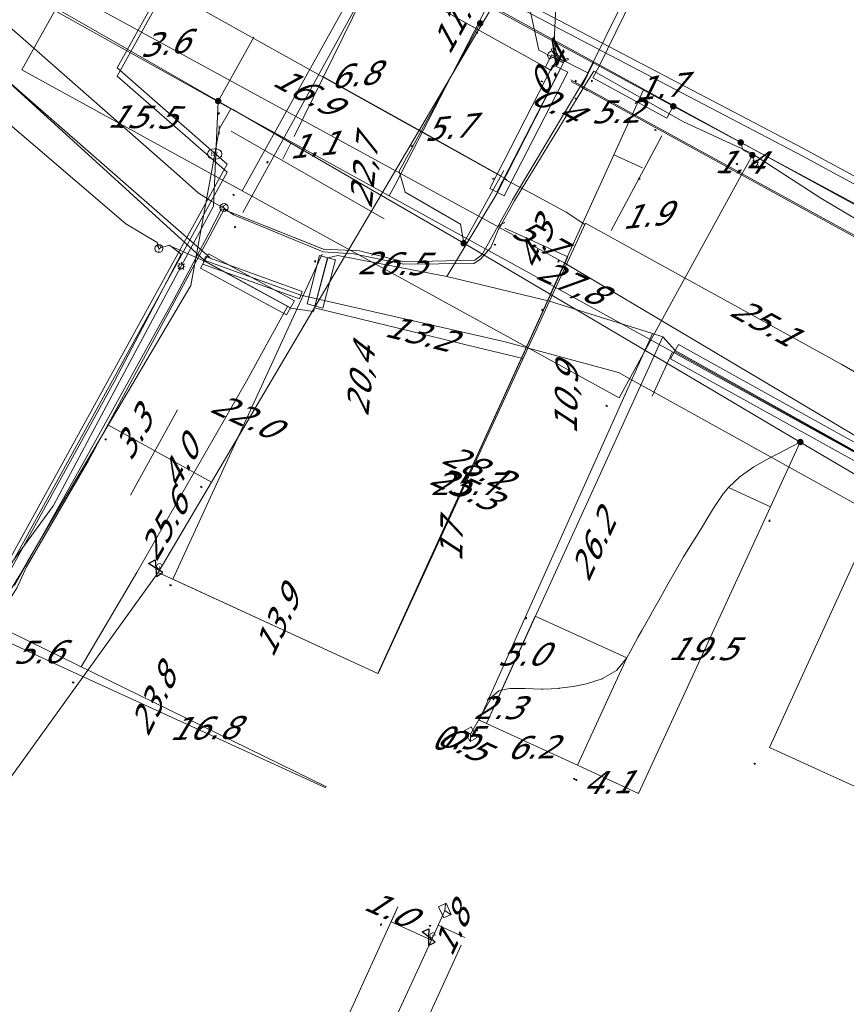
# Model space of a CAD drawing. Header units: metres. Extents: x 124576 to 133557, y 395865 to 402386.
# Tile 215 of 256: x 127314 to 127365, y 402225 to 402286. Entities that reach past the tile are written whole.
import ezdxf
from ezdxf.enums import TextEntityAlignment as Align

# ---------------------------------------------------------------- set-up
doc = ezdxf.new("R2010")
doc.units = ezdxf.units.M
doc.header["$MEASUREMENT"] = 0
for name, color, linetype, lineweight, true_color in [('LG_Datatransport', 3, 'Continuous', 13, 0x00ff00), ('LG_Datatransport_Gebroeders_Van_der_Donk_BV_(FTTX)', 3, 'Continuous', 13, 0x00ff00), ('LG_Datatransport_KPN_BV', 3, 'Continuous', 13, 0x00ff00), ('LG_Datatransport_Ziggo_BV', 3, 'Continuous', 13, 0x00ff00), ('LG_Gas_Hoge_Druk_Enexis_Netbeheer_BV', 7, 'Continuous', 13, 0xff9b00), ('LG_Gas_Hoge_Druk_P_Enexis_Netbeheer_BV', 7, 'Continuous', 13, 0xff9b00), ('LG_Gas_Lage_Druk_Enexis_Netbeheer_BV', 7, 'Continuous', 13, 0xffdc7d), ('LG_Gas_Lage_Druk_P_Enexis_Netbeheer_BV', 7, 'Continuous', 13, 0xffdc7d), ('LG_Laag_Spanning_Enexis_Netbeheer_BV', 7, 'Continuous', 13, 0x960000), ('LG_Laag_Spanning_Gemeente_Dongen', 7, 'Continuous', 13, 0x960000), ('LG_Riool_Onder_Druk_Gemeente_Dongen', 7, 'Continuous', 13, 0x800080), ('LG_unet-4_Brabant_Water', 5, 'Continuous', 13, 0x0000ff), ('MV_Datatransport_lijn', 3, 'Continuous', 0, 0x00ff00)]:
    doc.layers.add(name, color=color, linetype=linetype, lineweight=lineweight, true_color=true_color)
for name, color, linetype, lineweight in [('LG_Datatransport_P_Ziggo_BV', 7, 'Continuous', 0), ('LG_Laag_Spanning_P_Enexis_Netbeheer_BV', 7, 'Continuous', 0), ('LG_unet-4_P_Brabant_Water', 7, 'Continuous', 0), ('MV_Datatransport', 7, 'Continuous', 0), ('MV_Gas_Hoge_Druk', 7, 'Continuous', 0), ('MV_Gas_Hoge_Druk_lijn', 7, 'Continuous', 0), ('MV_Gas_Hoge_Druk_pijl', 7, 'Continuous', 0), ('MV_Gas_Lage_Druk', 7, 'Continuous', 0), ('MV_Gas_Lage_Druk_lijn', 7, 'Continuous', 0), ('MV_Gas_Lage_Druk_pijl', 7, 'Continuous', 0), ('MV_Laag_Spanning', 7, 'Continuous', 0), ('MV_Laag_Spanning_lijn', 7, 'Continuous', 0), ('MV_Laag_Spanning_pijl', 7, 'Continuous', 0), ('MV_unet-4', 7, 'Continuous', 0)]:
    doc.layers.add(name, color=color, linetype=linetype, lineweight=lineweight)
doc.styles.add('Klic_Annotatie', font='verdanai.ttf', dxfattribs={"oblique": 20, "height": 1.4})
doc.styles.add('Style-Arial', font='arial.ttf')
doc.styles.add('Style-Arial Narrow', font='ARIALN.TTF')

# ---------------------------------------------------------------- blocks, each defined once
blk = doc.blocks.new('Onbekend_5')
at = {"layer": 'LG_Datatransport_P_Ziggo_BV'}
blk.add_hatch(color=256, dxfattribs=at).paths.add_polyline_path([(-0.25, -1.07, -0.262633), (0.23, 0.15), (0.59, 0.47, 0.379827), (0.7, 1.26), (0.69, 1.26, 0.228508), (-0.03, 1.53), (-0.03, 1.52, 0.459053), (-0.82, 0.79), (-1.29, 0.85, -0.414214), (-0.08, 2, -0.243799), (1.09, 1.52, -0.379827), (0.9, 0.11), (0.54, -0.2, 0.262633), (0.23, -1.08), (-0.17, -1.07)])
blk.add_circle((0, 0), 2.5, dxfattribs=at)
at = {"layer": 'LG_Datatransport_P_Ziggo_BV', "extrusion": (0, 0, -1)}
blk.add_solid([(0.34, -2.06), (-0.21, -2.06), (0.34, -1.51), (-0.21, -1.51)], dxfattribs=at)
blk = doc.blocks.new('Mof')
at = {"layer": 'LG_Laag_Spanning_P_Enexis_Netbeheer_BV'}
h = blk.add_hatch(color=256, dxfattribs=at)
edge = h.paths.add_edge_path()
edge.add_arc((0, 0), 2, 0, 360)
blk = doc.blocks.new('DeliveryPoint')
at = {"layer": 'LG_Laag_Spanning_P_Enexis_Netbeheer_BV', "flags": 128}
blk.add_lwpolyline([(-3.75, -2.5), (3.75, -2.5), (3.75, 2.5), (-3.75, 2.5), (-3.75, -2.5)], close=True, dxfattribs=at)
blk.add_lwpolyline([(-3.75, 2.5), (-3.75, 2.16), (0, 0), (3.75, 2.16)], dxfattribs=at)
blk = doc.blocks.new('Streetlight')
at = {"layer": 'LG_Laag_Spanning_P_Enexis_Netbeheer_BV'}
for p, q in [((-1.77, 1.77), (-1.06, 1.06)), ((0, 2.5), (0, 1.5)), ((1.77, 1.77), (1.06, 1.06)), ((-1.06, -1.06), (-1.77, -1.77)), ((0, -1.5), (0, -2.5)), ((1.06, -1.06), (1.77, -1.77))]:
    blk.add_line(p, q, dxfattribs=at)
at = {"layer": 'LG_Laag_Spanning_P_Enexis_Netbeheer_BV', "flags": 128}
for points in [[(-2.5, 0), (-1.5, 0)], [(1.5, 0), (2.5, 0)]]:
    blk.add_lwpolyline(points, dxfattribs=at)
at = {"layer": 'LG_Laag_Spanning_P_Enexis_Netbeheer_BV'}
blk.add_circle((0, 0), 1.5, dxfattribs=at)
blk = doc.blocks.new('Eindkap')
at = {"layer": 'LG_Gas_Lage_Druk_P_Enexis_Netbeheer_BV', "flags": 128}
blk.add_lwpolyline([(-0.75, -2.5), (1.75, -2.5), (1.75, 2.5), (-0.75, 2.5), (-2.02, 1.24), (-2.02, -1.24), (-0.75, -2.5)], close=True, dxfattribs=at)
blk = doc.blocks.new('DeliveryPoint_1')
at = {"layer": 'LG_Gas_Lage_Druk_P_Enexis_Netbeheer_BV', "flags": 128}
blk.add_lwpolyline([(-3.75, -2.5), (3.75, -2.5), (3.75, 2.5), (-3.75, 2.5), (-3.75, -2.5)], close=True, dxfattribs=at)
blk.add_lwpolyline([(-3.75, 2.5), (-3.75, 2.16), (0, 0), (3.75, 2.16)], dxfattribs=at)
blk = doc.blocks.new('Aftakzadel')
at = {"layer": 'LG_Gas_Lage_Druk_P_Enexis_Netbeheer_BV', "flags": 128}
blk.add_lwpolyline([(3, 3.12, 0.414214), (1, 1.12), (1, -6.38), (-1, -6.38), (-1, 1.12, 0.414214), (-3, 3.12), (-5.5, 3.12), (-5.5, 4.12), (-3, 4.12, -0.414214), (0, 1.12, -0.414214), (3, 4.12), (5.5, 4.12), (5.5, 3.12), (3, 3.12)], format="xyb", close=True, dxfattribs=at)
blk = doc.blocks.new('Verloopstuk')
at = {"layer": 'LG_Gas_Lage_Druk_P_Enexis_Netbeheer_BV', "lineweight": 30, "flags": 128}
for points in [[(-3.02, -0.01), (-7.65, -2.3), (-7.57, 2.29), (-3.02, -0.01)], [(-3.02, -0.01), (1.62, -2.3), (1.54, 2.29), (-3.02, -0.01)]]:
    blk.add_lwpolyline(points, close=True, dxfattribs=at)
at = {"layer": 'LG_Gas_Lage_Druk_P_Enexis_Netbeheer_BV', "color": 7, "linetype": 'Continuous', "style": 'Style-Arial Narrow'}
blk.add_text('G', height=3.5, dxfattribs=at).set_placement((-3.05, 2.63), align=Align.MIDDLE_CENTER)
blk = doc.blocks.new('Verloopstuk_1')
at = {"layer": 'LG_Gas_Hoge_Druk_P_Enexis_Netbeheer_BV', "lineweight": 30, "flags": 128}
for points in [[(-3.02, -0.01), (-7.65, -2.3), (-7.57, 2.29), (-3.02, -0.01)], [(-3.02, -0.01), (1.62, -2.3), (1.54, 2.29), (-3.02, -0.01)]]:
    blk.add_lwpolyline(points, close=True, dxfattribs=at)
at = {"layer": 'LG_Gas_Hoge_Druk_P_Enexis_Netbeheer_BV', "color": 7, "linetype": 'Continuous', "style": 'Style-Arial Narrow'}
blk.add_text('G', height=3.5, dxfattribs=at).set_placement((-3.05, 2.63), align=Align.MIDDLE_CENTER)
blk = doc.blocks.new('Tstuk_1')
at = {"layer": 'LG_Gas_Hoge_Druk_P_Enexis_Netbeheer_BV'}
for p, q in [((-2.28, 1.77), (2.28, 1.77)), ((0, -1.77), (0, 1.77))]:
    blk.add_line(p, q, dxfattribs=at)
blk.add_circle((0, 0.73), 2.5, dxfattribs=at)
blk = doc.blocks.new('Afsluiter_1')
at = {"layer": 'LG_Gas_Hoge_Druk_P_Enexis_Netbeheer_BV'}
blk.add_line((0, -2.5), (0, 2.5), dxfattribs=at)
at = {"layer": 'LG_Gas_Hoge_Druk_P_Enexis_Netbeheer_BV', "extrusion": (0, 0, -1)}
blk.add_solid([(0.25, 2.5), (-0.25, 2.5), (0.25, -2.5), (-0.25, -2.5)], dxfattribs=at)
blk = doc.blocks.new('m_pijl')
at = {"layer": 'MV_Laag_Spanning_pijl'}
blk.add_hatch(color=7, dxfattribs=at).paths.add_polyline_path([(-1, -0.33), (-1, 0), (-1, 0.33), (0, 0)])
at = {"layer": 'MV_Laag_Spanning_pijl', "flags": 128}
blk.add_lwpolyline([(-1, 0), (-1, 0.33), (0, 0), (-1, -0.33), (-1, 0)], close=True, dxfattribs=at)
blk = doc.blocks.new('m_pijl_2')
at = {"layer": 'MV_Gas_Lage_Druk_pijl'}
blk.add_hatch(color=7, dxfattribs=at).paths.add_polyline_path([(-1, -0.33), (-1, 0), (-1, 0.33), (0, 0)])
at = {"layer": 'MV_Gas_Lage_Druk_pijl', "flags": 128}
blk.add_lwpolyline([(-1, 0), (-1, 0.33), (0, 0), (-1, -0.33), (-1, 0)], close=True, dxfattribs=at)
blk = doc.blocks.new('m_pijl_3')
at = {"layer": 'MV_Gas_Hoge_Druk_pijl'}
blk.add_hatch(color=7, dxfattribs=at).paths.add_polyline_path([(-1, -0.33), (-1, 0), (-1, 0.33), (0, 0)])
at = {"layer": 'MV_Gas_Hoge_Druk_pijl', "flags": 128}
blk.add_lwpolyline([(-1, 0), (-1, 0.33), (0, 0), (-1, -0.33), (-1, 0)], close=True, dxfattribs=at)
blk = doc.blocks.new('FireHydrant')
at = {"layer": 'LG_unet-4_P_Brabant_Water'}
blk.add_ellipse((0, 0), major_axis=(4.45, 0), ratio=0.727642, dxfattribs=at)
at = {"layer": 'LG_unet-4_P_Brabant_Water', "style": 'Style-Arial'}
blk.add_text('BK', height=2.5, dxfattribs=at).set_placement((0, 0), align=Align.MIDDLE_CENTER)
blk = doc.blocks.new('Afsluiter_2')
at = {"layer": 'LG_unet-4_P_Brabant_Water'}
blk.add_line((0, -2.5), (0, 2.5), dxfattribs=at)
blk.add_solid([(-0.25, 2.5), (0.25, 2.5), (-0.25, -2.5), (0.25, -2.5)], dxfattribs=at)

msp = doc.modelspace()

# ---------------------------------------------------------------- linework, layer by layer
at = {"layer": 'LG_Datatransport', "flags": 128}
for points in [[(127343.623, 402274.971), (127347.539, 402282.594), (127346.649, 402283.05), (127342.733, 402275.427), (127343.623, 402274.971)], [(127324.909, 402270.524), (127330.212, 402267.633), (127330.69, 402268.511), (127325.387, 402271.402), (127324.909, 402270.524)], [(127332.445, 402268.06), (127333.215, 402271.04), (127332.247, 402271.29), (127331.477, 402268.31), (127332.445, 402268.06)], [(127353.877, 402264.937), (127368.171, 402256.991), (127368.657, 402257.865), (127354.363, 402265.811), (127353.877, 402264.937)]]:
    msp.add_lwpolyline(points, dxfattribs=at)
at = {"layer": 'LG_Datatransport_Gebroeders_Van_der_Donk_BV_(FTTX)', "flags": 128}
for points in [[(127146.729, 402378.25), (127168.374, 402366.081), (127171.515, 402364.735), (127184.875, 402358.29), (127204.882, 402346.158), (127233.211, 402329.109), (127296.118, 402294.016), (127306.702, 402287.812), (127325.127, 402271.008), (127331.094, 402268.855), (127343.594, 402265.993), (127350.664, 402264.08), (127390.854, 402241.782), (127398.996, 402238.779), (127403.65, 402236.135), (127406.93, 402232.857), (127426.521, 402210.604), (127428.477, 402211.054), (127431.541, 402208.922), (127435.312, 402208.018), (127453.89, 402207.345), (127499.649, 402206.215)], [(127331.179, 402269.09), (127325.212, 402271.243), (127325.042, 402270.773), (127331.009, 402268.62), (127331.179, 402269.09)]]:
    msp.add_lwpolyline(points, dxfattribs=at)
at = {"layer": 'LG_Datatransport_KPN_BV', "flags": 128}
msp.add_lwpolyline([(127396.927, 402242.667), (127393.78, 402243.92), (127392.211, 402244.598), (127382.483, 402250), (127381.383, 402250.611), (127347.358, 402270.832), (127167.232, 402369.136), (127159.093, 402373.589), (127152.376, 402377.346), (127149.189, 402379.104)], dxfattribs=at)
at = {"layer": 'LG_Datatransport_Ziggo_BV'}
for p, q in [((127345.76, 402283.961), (127347.275, 402283.182)), ((127347.094, 402282.822), (127343.178, 402275.199)), ((127330.451, 402268.072), (127325.148, 402270.963)), ((127332.731, 402271.165), (127331.961, 402268.185)), ((127340.095, 402270.009), (127346.416, 402268.481)), ((127346.416, 402268.481), (127352.768, 402266.487)), ((127342.078, 402242.659), (127352.768, 402266.487)), ((127368.414, 402257.428), (127354.12, 402265.374))]:
    msp.add_line(p, q, dxfattribs=at)
at = {"layer": 'LG_Datatransport_Ziggo_BV', "flags": 128}
for points in [[(127148.213, 402378.765), (127166.243, 402368.313), (127171.553, 402365.234), (127188.301, 402355.865), (127204.057, 402346.904), (127230.828, 402330.756), (127230.933, 402328.382), (127255.251, 402314.086), (127291.245, 402294.015), (127292.19, 402293.424), (127293.498, 402292.172), (127294.99, 402291.45), (127296.505, 402291.321), (127303.126, 402287.544), (127305.569, 402285.86), (127320.301, 402273.26), (127322.243, 402272.093), (127322.341, 402271.729)], [(127322.341, 402271.729), (127322.974, 402271.94), (127323.069, 402271.87), (127325.158, 402270.948), (127330.465, 402268.051), (127331.862, 402267.846), (127332.745, 402271.156), (127333.362, 402271.3), (127340.095, 402270.009), (127343.194, 402275.145), (127347.275, 402283.182), (127345.76, 402283.961), (127345.012, 402287.396), (127359.245, 402315.641)], [(127345.76, 402283.961), (127345.012, 402287.396), (127359.245, 402315.641)], [(127294.99, 402291.45), (127296.505, 402291.321), (127303.126, 402287.544), (127305.569, 402285.86), (127320.301, 402273.26), (127322.243, 402272.093), (127322.341, 402271.729)], [(127340.095, 402270.009), (127343.194, 402275.145), (127347.275, 402283.182)], [(127192.26, 402245.791), (127191.288, 402245.707), (127193.191, 402223.705), (127229.614, 402221.068), (127236.622, 402221.093), (127259.472, 402220.752), (127266.352, 402221.071), (127271.258, 402221.69), (127275.667, 402222.776), (127281.272, 402224.476), (127288.053, 402227.811), (127296.92, 402233.42), (127301.381, 402237.185), (127305.044, 402240.952), (127308.912, 402245.726), (127312.778, 402251.157), (127319.578, 402263.505), (127323.719, 402271.39), (127323.069, 402271.87), (127322.974, 402271.94), (127322.341, 402271.729)], [(127322.341, 402271.729), (127322.974, 402271.94), (127323.069, 402271.87), (127323.719, 402271.39), (127319.578, 402263.505), (127312.778, 402251.157), (127308.912, 402245.726), (127305.044, 402240.952), (127301.381, 402237.185), (127296.92, 402233.42), (127288.053, 402227.811), (127281.272, 402224.476), (127275.667, 402222.776), (127271.258, 402221.69)], [(127322.341, 402271.729), (127322.974, 402271.94), (127323.069, 402271.87)], [(127380.932, 402250.462), (127354.155, 402265.438), (127353.406, 402266.287), (127352.768, 402266.487), (127346.416, 402268.481), (127340.095, 402270.009), (127333.362, 402271.3), (127332.745, 402271.156), (127331.862, 402267.846), (127330.465, 402268.051), (127325.158, 402270.948), (127323.069, 402271.87), (127322.974, 402271.94), (127322.341, 402271.729)], [(127380.932, 402250.462), (127354.155, 402265.438), (127353.406, 402266.287), (127352.768, 402266.487), (127346.416, 402268.481), (127340.095, 402270.009), (127333.362, 402271.3), (127332.745, 402271.156), (127331.862, 402267.846), (127330.465, 402268.051), (127325.158, 402270.948), (127323.069, 402271.87), (127322.974, 402271.94), (127322.341, 402271.729)], [(127380.932, 402250.462), (127354.155, 402265.438), (127353.406, 402266.287), (127352.768, 402266.487), (127346.416, 402268.481), (127340.095, 402270.009), (127333.362, 402271.3), (127332.745, 402271.156), (127331.862, 402267.846), (127330.465, 402268.051), (127325.158, 402270.948), (127323.069, 402271.87), (127322.974, 402271.94), (127322.341, 402271.729)], [(127322.341, 402271.729), (127322.974, 402271.94), (127323.069, 402271.87), (127325.158, 402270.948), (127330.465, 402268.051), (127331.862, 402267.846), (127332.745, 402271.156), (127333.362, 402271.3), (127340.095, 402270.009), (127346.416, 402268.481), (127352.768, 402266.487), (127353.406, 402266.287), (127354.155, 402265.438), (127380.932, 402250.462)], [(127342.078, 402242.659), (127352.768, 402266.487), (127346.416, 402268.481), (127340.095, 402270.009), (127333.362, 402271.3), (127332.745, 402271.156), (127331.862, 402267.846), (127330.465, 402268.051), (127325.158, 402270.948), (127323.069, 402271.87), (127322.974, 402271.94), (127322.341, 402271.729)], [(127322.341, 402271.729), (127322.974, 402271.94), (127323.069, 402271.87), (127325.158, 402270.948), (127330.465, 402268.051), (127331.862, 402267.846), (127332.745, 402271.156), (127333.362, 402271.3), (127340.095, 402270.009), (127346.416, 402268.481), (127352.768, 402266.487), (127353.406, 402266.287), (127354.155, 402265.438), (127380.932, 402250.462)], [(127322.341, 402271.729), (127322.974, 402271.94), (127323.069, 402271.87), (127325.158, 402270.948), (127330.465, 402268.051), (127331.862, 402267.846), (127332.745, 402271.156), (127333.362, 402271.3), (127340.095, 402270.009), (127346.416, 402268.481), (127352.768, 402266.487), (127353.406, 402266.287), (127354.155, 402265.438), (127380.932, 402250.462)], [(127373.055, 402234.516), (127373.6, 402234.267), (127380.932, 402250.462), (127354.155, 402265.438), (127353.406, 402266.287), (127352.768, 402266.487), (127346.416, 402268.481), (127340.095, 402270.009), (127333.362, 402271.3), (127332.745, 402271.156), (127331.862, 402267.846), (127330.465, 402268.051), (127325.158, 402270.948), (127323.069, 402271.87), (127322.974, 402271.94), (127322.341, 402271.729)], [(127323.069, 402271.87), (127323.719, 402271.39), (127319.578, 402263.505), (127312.778, 402251.157), (127308.912, 402245.726), (127305.044, 402240.952), (127301.381, 402237.185), (127296.92, 402233.42), (127288.053, 402227.811), (127281.272, 402224.476), (127275.667, 402222.776), (127271.258, 402221.69), (127266.352, 402221.071), (127259.472, 402220.752), (127236.622, 402221.093), (127229.614, 402221.068), (127193.191, 402223.705)], [(127323.069, 402271.87), (127325.158, 402270.948), (127330.465, 402268.051), (127331.862, 402267.846), (127332.745, 402271.156), (127333.362, 402271.3), (127340.095, 402270.009)], [(127352.768, 402266.487), (127353.406, 402266.287), (127354.155, 402265.438), (127380.932, 402250.462)]]:
    msp.add_lwpolyline(points, dxfattribs=at)
at = {"layer": 'LG_Gas_Hoge_Druk_Enexis_Netbeheer_BV'}
msp.add_line((127326.942, 402273.807), (127332.455, 402271.516), dxfattribs=at)
at = {"layer": 'LG_Gas_Hoge_Druk_Enexis_Netbeheer_BV', "flags": 128}
for points in [[(127326.388, 402274.191), (127325.595, 402274.633), (127324.753, 402275.159), (127323.434, 402276.346), (127309.727, 402288.392), (127307.903, 402289.994), (127306.605, 402290.85), (127283.828, 402303.404), (127267.135, 402312.63), (127253.264, 402320.342), (127237.841, 402328.972), (127211.586, 402345.056), (127178.725, 402363.703), (127173.988, 402366.311), (127171.587, 402367.633)], [(127322.297, 402251.766), (127325.592, 402257.327), (127342.04, 402285.204), (127342.897, 402286.657)], [(127342.897, 402286.657), (127349.146, 402283.238), (127353.564, 402280.821), (127389.069, 402261.393), (127422.512, 402246.122), (127451.871, 402235.011), (127453.11, 402234.611), (127469.462, 402229.602), (127518.067, 402218.669), (127562.155, 402211.97), (127562.499, 402211.956)], [(127343.449, 402273.225), (127344.261, 402274.67), (127344.74, 402275.461), (127348.807, 402282.115), (127349.139, 402282.658), (127354.676, 402279.536), (127358.82, 402277.626), (127363.136, 402274.845), (127369.431, 402271.103), (127377.803, 402266.371), (127388.652, 402260.587), (127399.283, 402255.445), (127401.99, 402254.17), (127411.017, 402250.505), (127415.555, 402248.757), (127419.838, 402247.08), (127427.962, 402243.524), (127435.294, 402240.331), (127446.66, 402236.015), (127456.402, 402232.848), (127468.458, 402229.205)], [(127344.261, 402274.67), (127344.74, 402275.461), (127348.807, 402282.115)], [(127297.042, 402232.233), (127297.121, 402232.293), (127297.404, 402232.508), (127299.219, 402234.011), (127301.224, 402235.67), (127305.204, 402239.542), (127308.156, 402243.04), (127310.658, 402246.189), (127313.594, 402250.831), (127314.169, 402252.115), (127317.985, 402258.62), (127323.31, 402268.461), (127325.484, 402272.491), (127326.388, 402274.191)], [(127326.388, 402274.191), (127326.942, 402273.807), (127332.455, 402271.516), (127334.361, 402271.407), (127337.445, 402270.765), (127341.759, 402270.817), (127342.168, 402271.067), (127342.793, 402271.796), (127343.282, 402272.928), (127343.449, 402273.225)], [(127322.297, 402251.766), (127309.656, 402234.235), (127305.932, 402230.334), (127301.115, 402226.336), (127299.282, 402223.818)]]:
    msp.add_lwpolyline(points, dxfattribs=at)
at = {"layer": 'LG_Gas_Lage_Druk_Enexis_Netbeheer_BV'}
for p, q in [((127348.592, 402282.183), (127344.144, 402274.729)), ((127332.527, 402271.662), (127327.051, 402273.842)), ((127339.096, 402229.012), (127339.968, 402230.915)), ((127327.758, 402204.274), (127339.096, 402229.012))]:
    msp.add_line(p, q, dxfattribs=at)
at = {"layer": 'LG_Gas_Lage_Druk_Enexis_Netbeheer_BV', "flags": 128}
for points in [[(127346.906, 402283.499), (127346.704, 402284.447), (127347.552, 402302.715), (127347.796, 402303.663), (127353.842, 402315.958)], [(127313.443, 402250.963), (127317.797, 402258.715), (127319.255, 402261.352), (127322.129, 402266.552), (127323.231, 402268.546), (127325.367, 402272.583), (127326.201, 402274.181), (127327.051, 402273.842), (127332.479, 402271.681), (127334.714, 402271.595), (127337.453, 402270.908), (127341.804, 402271.015), (127342.256, 402271.363), (127344.132, 402274.709), (127344.144, 402274.729), (127348.592, 402282.183), (127348.615, 402282.222), (127348.784, 402282.56), (127346.906, 402283.499), (127346.548, 402283.678)]]:
    msp.add_lwpolyline(points, dxfattribs=at)
at = {"layer": 'LG_Laag_Spanning_Enexis_Netbeheer_BV'}
for p, q in [((127325.989, 402280.825), (127326.897, 402280.299)), ((127326.897, 402280.299), (127341.127, 402272.056)), ((127326.799, 402278.971), (127336.223, 402273.557)), ((127326.799, 402278.971), (127336.223, 402273.557)), ((127350.207, 402272.839), (127353.345, 402278.678)), ((127350.207, 402272.839), (127353.345, 402278.678)), ((127350.207, 402272.839), (127353.345, 402278.678)), ((127358.92, 402277.491), (127359.077, 402276.948))]:
    msp.add_line(p, q, dxfattribs=at)
at = {"layer": 'LG_Laag_Spanning_Enexis_Netbeheer_BV', "flags": 128}
for points in [[(127487.389, 402225.164), (127453.579, 402234.808), (127452.913, 402235.022), (127419.837, 402247.582), (127388.556, 402261.975), (127358.201, 402278.269), (127354.048, 402280.498), (127353.628, 402280.735), (127351.876, 402281.676), (127342.931, 402286.528), (127336.458, 402290.039), (127335.871, 402290.365), (127307.1, 402306.335), (127304.907, 402305.42), (127303.494, 402303.097), (127301.386, 402299.631), (127300.211, 402297.371), (127298.293, 402296.67), (127298.055, 402296.807)], [(127304.907, 402305.42), (127307.1, 402306.335), (127335.871, 402290.365), (127336.458, 402290.039), (127342.931, 402286.528), (127351.876, 402281.676), (127353.628, 402280.735), (127354.048, 402280.498), (127358.201, 402278.269), (127388.556, 402261.975), (127419.837, 402247.582), (127452.913, 402235.022), (127453.579, 402234.808), (127487.389, 402225.164), (127516.241, 402218.771), (127522.831, 402217.54), (127568.244, 402211.718), (127568.365, 402211.71), (127585.6, 402210.905), (127586.733, 402211.504)], [(127325.989, 402280.825), (127316.846, 402286.056), (127310.736, 402289.552), (127298.293, 402296.67), (127298.055, 402296.807), (127297.465, 402297.144), (127296.295, 402296.866), (127296.221, 402296.723), (127295.887, 402296.078), (127294.997, 402295.952), (127294.484, 402295.76), (127294.518, 402294.35), (127294.609, 402294.296), (127294.988, 402293.988), (127295.08, 402293.886), (127295.175, 402293.692), (127295.181, 402293.657), (127295.187, 402293.5), (127295.162, 402293.342), (127295.133, 402293.2)], [(127325.989, 402280.825), (127316.846, 402286.056), (127310.736, 402289.552), (127298.293, 402296.67), (127298.055, 402296.807), (127297.465, 402297.144), (127296.295, 402296.866), (127296.221, 402296.723), (127295.887, 402296.078), (127294.997, 402295.952), (127294.484, 402295.76), (127294.518, 402294.35), (127294.609, 402294.296), (127294.988, 402293.988), (127295.08, 402293.886), (127295.175, 402293.692), (127295.181, 402293.657), (127295.187, 402293.5), (127295.162, 402293.342), (127295.133, 402293.2)], [(127325.989, 402280.825), (127316.846, 402286.056), (127310.736, 402289.552), (127298.293, 402296.67)], [(127487.389, 402225.164), (127453.579, 402234.808), (127452.913, 402235.022), (127419.837, 402247.582), (127388.556, 402261.975), (127358.201, 402278.269), (127354.048, 402280.498), (127353.628, 402280.735), (127351.876, 402281.676), (127342.931, 402286.528)], [(127342.145, 402285.617), (127340.958, 402283.452), (127340.263, 402282.184), (127337.151, 402276.507), (127337.511, 402275.211), (127340.926, 402273.224), (127341.127, 402272.056)], [(127342.145, 402285.617), (127340.958, 402283.452), (127340.263, 402282.184), (127337.151, 402276.507), (127337.511, 402275.211), (127340.926, 402273.224), (127341.127, 402272.056)], [(127284.067, 402226.136), (127301.266, 402237.739), (127306.731, 402243.445), (127315.846, 402255.891), (127318.647, 402261.14), (127323.716, 402270.636), (127325.697, 402274.349), (127325.989, 402280.825)], [(127323.716, 402270.636), (127325.697, 402274.349), (127325.989, 402280.825)], [(127323.716, 402270.636), (127325.697, 402274.349), (127325.989, 402280.825)], [(127325.989, 402280.825), (127326.897, 402280.299), (127341.127, 402272.056), (127356.658, 402262.883), (127361.875, 402259.801), (127367.143, 402256.69), (127367.481, 402256.491), (127373.231, 402253.094), (127378.004, 402250.759), (127385.007, 402247.332), (127400.156, 402239.92)], [(127325.989, 402280.825), (127326.897, 402280.299), (127341.127, 402272.056)], [(127358.201, 402278.269), (127358.336, 402277.812), (127358.92, 402277.491)], [(127341.127, 402272.056), (127356.658, 402262.883), (127361.875, 402259.801), (127367.143, 402256.69), (127367.481, 402256.491), (127373.231, 402253.094), (127378.004, 402250.759), (127385.007, 402247.332), (127400.156, 402239.92)], [(127341.127, 402272.056), (127356.658, 402262.883), (127361.875, 402259.801), (127367.143, 402256.69), (127367.481, 402256.491), (127373.231, 402253.094), (127378.004, 402250.759), (127385.007, 402247.332), (127400.156, 402239.92)], [(127284.067, 402226.136), (127301.266, 402237.739), (127306.731, 402243.445), (127315.846, 402255.891), (127318.647, 402261.14), (127323.716, 402270.636)], [(127284.067, 402226.136), (127301.266, 402237.739), (127306.731, 402243.445), (127315.846, 402255.891), (127318.647, 402261.14), (127323.716, 402270.636)], [(127361.875, 402259.801), (127359.856, 402258.751), (127359.019, 402258.271), (127358.224, 402257.723), (127358.168, 402257.681), (127357.449, 402256.996), (127357.13, 402256.611), (127356.559, 402255.794), (127356.241, 402255.244), (127355.717, 402254.392), (127355.466, 402254.005), (127354.935, 402253.158), (127354.674, 402252.722), (127354.173, 402251.857), (127353.717, 402251.039), (127353.255, 402250.211), (127352.761, 402249.342), (127352.591, 402249.049), (127352.099, 402248.179), (127351.884, 402247.787), (127351.406, 402246.909), (127351.179, 402246.486), (127350.558, 402245.726), (127350.539, 402245.71), (127349.688, 402245.211), (127349.66, 402245.2), (127348.756, 402244.911), (127348.703, 402244.898), (127347.876, 402244.728), (127347.036, 402244.616), (127347.021, 402244.614), (127346.024, 402244.568), (127345.892, 402244.571), (127344.919, 402244.607), (127344.865, 402244.61), (127343.997, 402244.598), (127343.846, 402244.585), (127343.293, 402244.464), (127342.881, 402244.119), (127342.185, 402242.897), (127341.554, 402241.79)]]:
    msp.add_lwpolyline(points, dxfattribs=at)
at = {"layer": 'LG_Laag_Spanning_Gemeente_Dongen', "flags": 128}
for points in [[(127589.227, 402210.755), (127589.076, 402210.759), (127571.237, 402211.795), (127544.458, 402215.256), (127509.946, 402221.275), (127467.469, 402231.658), (127412.756, 402251.501), (127379.384, 402268.482), (127362.034, 402277.917), (127327.408, 402296.08), (127314.013, 402303.348), (127236.534, 402346.532), (127190.903, 402371.754), (127169.013, 402383.83), (127166.564, 402385.138)], [(127327.178, 402296.188), (127319.759, 402282.866), (127326.548, 402276.93), (127311.526, 402249.672), (127306.902, 402244.218), (127303.563, 402240.615), (127298.694, 402235.49), (127293.264, 402231.32), (127284.236, 402226.061), (127273.783, 402222.489), (127261.854, 402220.623), (127249.775, 402220.944), (127224.519, 402222.44), (127212.02, 402223.426), (127201.602, 402223.797), (127197.264, 402224.807)]]:
    msp.add_lwpolyline(points, dxfattribs=at)
at = {"layer": 'LG_Riool_Onder_Druk_Gemeente_Dongen'}
for p, q in [((127319.759, 402282.366), (127327.178, 402295.688)), ((127326.548, 402276.43), (127319.759, 402282.366)), ((127311.526, 402249.172), (127326.548, 402276.43))]:
    msp.add_line(p, q, dxfattribs=at)
at = {"layer": 'LG_Riool_Onder_Druk_Gemeente_Dongen', "flags": 128}
msp.add_lwpolyline([(127907.091, 402350.532), (127903.801, 402218.354), (127862.088, 402206.824), (127833.496, 402205.047), (127816.502, 402204.326), (127589.076, 402210.259), (127571.237, 402211.295), (127544.458, 402214.756), (127509.946, 402220.775), (127467.469, 402231.158), (127412.756, 402251.001), (127379.384, 402267.982), (127362.034, 402277.417), (127327.408, 402295.58), (127314.013, 402302.848), (127236.534, 402346.032), (127190.903, 402371.254), (127169.013, 402383.33), (127165.996, 402384.941)], dxfattribs=at)
at = {"layer": 'LG_unet-4_Brabant_Water'}
for p, q in [((127244.04, 402326.52), (127323.98, 402281.91)), ((127323.98, 402281.91), (127326.77, 402280.35)), ((127326.77, 402280.35), (127327.48, 402279.98)), ((127325.78, 402277.56), (127326.05, 402279.04)), ((127352.75, 402262.63), (127353.99, 402265.36))]:
    msp.add_line(p, q, dxfattribs=at)
at = {"layer": 'LG_unet-4_Brabant_Water', "flags": 128}
for points in [[(127357.39, 402315.45), (127336.91, 402275.65), (127336.54, 402274.98)], [(127326.05, 402279.04), (127326.06, 402279.09), (127326.77, 402280.35)], [(127392.96, 402245.24), (127380.52, 402250.73), (127371.46, 402255.73), (127353.99, 402265.36), (127336.54, 402274.98), (127327.48, 402279.98)], [(127313.25, 402250.77), (127313.76, 402251.62), (127314.26, 402252.47), (127324.31, 402269.45), (127325.78, 402277.56)]]:
    msp.add_lwpolyline(points, dxfattribs=at)
at = {"layer": 'MV_Datatransport_lijn'}
for p, q in [((127346.42, 402268.48), (127348.64, 402273.303)), ((127335.852, 402245.526), (127346.42, 402268.48)), ((127342.532, 402242.45), (127353.406, 402266.287)), ((127332.668, 402238.548), (127311.253, 402249.015)), ((127342.532, 402242.45), (127342.078, 402242.659)), ((127337.061, 402231.14), (127328.427, 402212.222))]:
    msp.add_line(p, q, dxfattribs=at)
at = {"layer": 'MV_Datatransport_lijn', "flags": 128}
for points in [[(127297.327, 402293.16), (127300.525, 402291.396), (127305.19, 402288.804), (127305.19, 402288.804), (127305.19, 402288.804), (127305.52, 402288.62), (127323.883, 402272.576), (127325.481, 402271.18)], [(127348.598, 402273.211), (127347.434, 402273.97), (127345.292, 402275.153), (127343.634, 402276.003)], [(127348.64, 402273.303), (127352.36, 402271.248), (127358.62, 402267.788), (127364.434, 402264.576), (127370.514, 402261.058)], [(127317.546, 402245.939), (127320.976, 402251.766), (127323.914, 402256.884), (127327.738, 402263.544), (127330.26, 402268.163)], [(127344.793, 402264.945), (127341.965, 402265.632), (127337.927, 402266.613), (127334.715, 402267.394), (127331.931, 402268.07)]]:
    msp.add_lwpolyline(points, dxfattribs=at)
at = {"layer": 'MV_Gas_Hoge_Druk_lijn'}
for p, q in [((127349.146, 402283.238), (127348.38, 402281.675)), ((127347.742, 402282.03), (127348.38, 402281.675)), ((127323.477, 402261.776), (127320.585, 402256.528)), ((127335.842, 402245.53), (127322.297, 402251.766))]:
    msp.add_line(p, q, dxfattribs=at)
at = {"layer": 'MV_Gas_Hoge_Druk_pijl'}
for p, q in [((127335.66, 402288.754), (127327.503, 402273.942)), ((127335.66, 402288.754), (127342.04, 402285.204)), ((127348.729, 402281.481), (127348.38, 402281.675)), ((127347.553, 402271.219), (127343.668, 402272.99)), ((127335.842, 402245.53), (127347.553, 402271.219)), ((127322.089, 402259.258), (127319.194, 402260.854)), ((127322.089, 402259.258), (127325.592, 402257.327))]:
    msp.add_line(p, q, dxfattribs=at)
at = {"layer": 'MV_Gas_Hoge_Druk_pijl', "flags": 128}
msp.add_lwpolyline([(127348.731, 402281.486), (127387.822, 402260.03), (127388.028, 402259.926), (127388.199, 402259.841)], dxfattribs=at)
at = {"layer": 'MV_Gas_Lage_Druk_lijn'}
for p, q in [((127346.548, 402283.678), (127346.168, 402282.906)), ((127346.906, 402283.499), (127346.519, 402282.713)), ((127336.647, 402230.227), (127339.135, 402229.097))]:
    msp.add_line(p, q, dxfattribs=at)
at = {"layer": 'MV_Gas_Lage_Druk_pijl'}
for p, q in [((127363.921, 402313.341), (127348.784, 402282.56)), ((127346.168, 402282.906), (127346.517, 402282.709)), ((127323.19, 402251.354), (127332.406, 402271.373)), ((127335.84, 402245.53), (127323.19, 402251.354)), ((127337.062, 402231.139), (127336.647, 402230.227)), ((127341.187, 402229.253), (127339.55, 402230.003)), ((127340.97, 402228.78), (127329.629, 402204.037))]:
    msp.add_line(p, q, dxfattribs=at)
at = {"layer": 'MV_Gas_Lage_Druk_pijl', "flags": 128}
msp.add_lwpolyline([(127335.67, 402288.76), (127345.806, 402283.12), (127346.168, 402282.906)], dxfattribs=at)
at = {"layer": 'MV_Laag_Spanning_lijn'}
for p, q in [((127336.367, 402290.199), (127330.674, 402278.634)), ((127327.477, 402275.283), (127335.623, 402289.919)), ((127313.891, 402282.744), (127317.615, 402289.414)), ((127323.688, 402287.201), (127343.779, 402275.991)), ((127349.083, 402282.251), (127349.477, 402282.977)), ((127347.733, 402282.135), (127387.942, 402260.045)), ((127353.654, 402279.772), (127354.048, 402280.498)), ((127346.486, 402268.936), (127351.434, 402279.815)), ((127341.127, 402272.081), (127343.603, 402276.55)), ((127358.245, 402276.264), (127350.705, 402262.527)), ((127360.035, 402255.805), (127361.875, 402259.801)), ((127360.035, 402255.805), (127357.449, 402256.996)), ((127359.98, 402240.977), (127367.143, 402256.69)), ((127345.542, 402249.056), (127351.179, 402246.486)), ((127348.133, 402239.87), (127351.179, 402246.486))]:
    msp.add_line(p, q, dxfattribs=at)
at = {"layer": 'MV_Laag_Spanning_pijl'}
for p, q in [((127364.27, 402313.17), (127349.476, 402282.976)), ((127328.194, 402284.752), (127326.082, 402280.952)), ((127313.891, 402282.744), (127327.477, 402275.283)), ((127332.454, 402282.326), (127338.464, 402278.978)), ((127349.083, 402282.251), (127353.654, 402279.772)), ((127351.51, 402279.967), (127352.213, 402281.514)), ((127338.464, 402278.978), (127343.413, 402276.221)), ((127330.47, 402278.227), (127329.984, 402277.24)), ((127350.379, 402277.515), (127352.138, 402276.708)), ((127358.245, 402276.264), (127358.919, 402277.492)), ((127327.477, 402275.283), (127350.705, 402262.527)), ((127335.842, 402245.53), (127346.479, 402268.925)), ((127351.899, 402238.136), (127360.035, 402255.805)), ((127343.487, 402244.55), (127345.542, 402249.056)), ((127317.322, 402245.493), (127312.205, 402247.841)), ((127332.63, 402238.47), (127317.322, 402245.493)), ((127342.53, 402242.45), (127343.487, 402244.55)), ((127342.055, 402242.669), (127342.53, 402242.45)), ((127342.53, 402242.45), (127348.133, 402239.87)), ((127375.967, 402233.615), (127359.98, 402240.977)), ((127351.899, 402238.136), (127348.133, 402239.87))]:
    msp.add_line(p, q, dxfattribs=at)

# ---------------------------------------------------------------- block references
at = {"layer": 'LG_Datatransport_P_Ziggo_BV', "xscale": 0.1, "yscale": 0.1, "zscale": 0.1}
msp.add_blockref('Onbekend_5', (127322.341, 402271.729), dxfattribs=at)
at = {"layer": 'LG_Gas_Hoge_Druk_P_Enexis_Netbeheer_BV'}
for name, p, xscale, yscale, zscale, rotation in [('Tstuk_1', (127326.388, 402274.191), 0.09999999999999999, 0.09999999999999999, 0.09999999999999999, 29), ('Afsluiter_1', (127343.449, 402273.225), 0.1, 0.1, 0.1, 299.0000000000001)]:
    msp.add_blockref(name, p, dxfattribs=dict(at, xscale=xscale, yscale=yscale, zscale=zscale, rotation=rotation))
at = {"layer": 'LG_Gas_Hoge_Druk_P_Enexis_Netbeheer_BV', "color": 7, "linetype": 'Continuous', "xscale": 0.1, "yscale": 0.1, "zscale": 0.1, "rotation": 301}
msp.add_blockref('Verloopstuk_1', (127322.297, 402251.766), dxfattribs=at)
at = {"layer": 'LG_Gas_Lage_Druk_P_Enexis_Netbeheer_BV'}
for name, p, xscale, yscale, zscale, rotation in [('Aftakzadel', (127346.906, 402283.499), 0.1, 0.1, 0.1, 207), ('Eindkap', (127346.548, 402283.678), 0.09999999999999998, 0.09999999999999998, 0.09999999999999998, 297), ('DeliveryPoint_1', (127339.968, 402230.915), 0.1, 0.1, 0.1, 295)]:
    msp.add_blockref(name, p, dxfattribs=dict(at, xscale=xscale, yscale=yscale, zscale=zscale, rotation=rotation))
at = {"layer": 'LG_Gas_Lage_Druk_P_Enexis_Netbeheer_BV', "color": 7, "linetype": 'Continuous', "xscale": 0.1, "yscale": 0.1, "zscale": 0.1, "rotation": 295}
msp.add_blockref('Verloopstuk', (127339.096, 402229.012), dxfattribs=at)
at = {"layer": 'LG_Laag_Spanning_P_Enexis_Netbeheer_BV'}
for name, p, xscale, yscale, zscale, rotation in [('Mof', (127342.145, 402285.617), 0.1, 0.1, 0.1, 1), ('Mof', (127325.989, 402280.825), 0.1, 0.1, 0.1, 1), ('Mof', (127325.989, 402280.825), 0.1, 0.1, 0.1, 1), ('Mof', (127354.048, 402280.498), 0.1, 0.1, 0.1, 28), ('Streetlight', (127359.077, 402276.948), 0.1, 0.1, 0.1, 119), ('Mof', (127341.127, 402272.056), 0.1, 0.1, 0.1, 359), ('Streetlight', (127323.716, 402270.636), 0.1, 0.1, 0.1, 264), ('DeliveryPoint', (127341.554, 402241.79), 0.09999999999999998, 0.09999999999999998, 0.09999999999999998, 120)]:
    msp.add_blockref(name, p, dxfattribs=dict(at, xscale=xscale, yscale=yscale, zscale=zscale, rotation=rotation))
at = {"layer": 'LG_Laag_Spanning_P_Enexis_Netbeheer_BV', "xscale": 0.1, "yscale": 0.1, "zscale": 0.1}
for p in [(127358.201, 402278.269), (127358.92, 402277.491), (127361.875, 402259.801)]:
    msp.add_blockref('Mof', p, dxfattribs=at)
at = {"layer": 'LG_unet-4_P_Brabant_Water', "xscale": 0.1, "yscale": 0.1, "zscale": 0.1}
for name, p in [('Afsluiter_2', (127326.05, 402279.04)), ('FireHydrant', (127325.78, 402277.56))]:
    msp.add_blockref(name, p, dxfattribs=at)
at = {"layer": 'MV_Gas_Hoge_Druk_pijl'}
for p, xscale, yscale, zscale, rotation in [((127342, 402285), 0.09999999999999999, 0.09999999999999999, 0.09999999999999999, 331), ((127348, 402281), 0.1, 0.1, 0.1, 150), ((127327, 402273), 0.1, 0.1, 0.1, 242), ((127343, 402272), 0.1, 0.1, 0.1, 155), ((127347, 402271), 0.1, 0.1, 0.1, 65), ((127319, 402260), 0.1, 0.1, 0.1, 151), ((127325, 402257), 0.1, 0.1, 0.1, 332.0000000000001)]:
    msp.add_blockref('m_pijl_3', p, dxfattribs=dict(at, xscale=xscale, yscale=yscale, zscale=zscale, rotation=rotation))
at = {"layer": 'MV_Gas_Lage_Druk_pijl'}
for p, xscale, yscale, zscale, rotation in [((127346, 402282), 0.09999999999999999, 0.09999999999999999, 0.09999999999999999, 331), ((127346, 402282), 0.1, 0.1, 0.1, 329.9999999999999), ((127348, 402282), 0.09999999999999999, 0.09999999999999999, 0.09999999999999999, 244), ((127332, 402271), 0.1, 0.1, 0.1, 65), ((127323, 402251), 0.1, 0.1, 0.1, 155), ((127336, 402230), 0.1, 0.1, 0.1, 246), ((127339, 402230), 0.1, 0.1, 0.1, 155)]:
    msp.add_blockref('m_pijl_2', p, dxfattribs=dict(at, xscale=xscale, yscale=yscale, zscale=zscale, rotation=rotation))
at = {"layer": 'MV_Laag_Spanning_pijl'}
for p, xscale, yscale, zscale, rotation in [((127349, 402282), 0.09999999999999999, 0.09999999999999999, 0.09999999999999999, 244), ((127352, 402281), 0.1, 0.1, 0.1, 65), ((127326, 402280), 0.1, 0.1, 0.1, 241), ((127353, 402279), 0.1, 0.1, 0.1, 332.0000000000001), ((127338, 402278), 0.09999999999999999, 0.09999999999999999, 0.09999999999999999, 331), ((127329, 402277), 0.09999999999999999, 0.09999999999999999, 0.09999999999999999, 244), ((127358, 402277), 0.1, 0.1, 0.1, 61), ((127343, 402276), 0.09999999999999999, 0.09999999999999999, 0.09999999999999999, 331), ((127352, 402276), 0.1, 0.1, 0.1, 336), ((127327, 402275), 0.1, 0.1, 0.1, 332.0000000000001), ((127346, 402268), 0.1, 0.1, 0.1, 65), ((127350, 402262), 0.1, 0.1, 0.1, 332.0000000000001), ((127360, 402255), 0.1, 0.1, 0.1, 65), ((127345, 402249), 0.1, 0.1, 0.1, 65), ((127317, 402245), 0.1, 0.1, 0.1, 155), ((127343, 402244), 0.1, 0.1, 0.1, 65), ((127342, 402242), 0.1, 0.1, 0.1, 336), ((127359, 402240), 0.1, 0.1, 0.1, 155), ((127348, 402239), 0.1, 0.1, 0.1, 336), ((127348, 402239), 0.1, 0.1, 0.1, 155)]:
    msp.add_blockref('m_pijl', p, dxfattribs=dict(at, xscale=xscale, yscale=yscale, zscale=zscale, rotation=rotation))

# ---------------------------------------------------------------- texts
at = {"layer": 'MV_Datatransport', "style": 'Klic_Annotatie', "oblique": 20}
for s, rotation, p in [('5.7', 331, (127345.654, 402272.419)), ('27,8', 335.5, (127347.722, 402269.676)), ('25.1', 331, (127359.611, 402267.24)), ('13.2', 346, (127338.362, 402266.507)), ('25.3', 335, (127341.136, 402257.003)), ('25.6', 60, (127322.622, 402254.523)), ('26.2', 65, (127349.076, 402253.323)), ('23.8', 64, (127321.961, 402243.781)), ('0.5', 335, (127341.013, 402241.263))]:
    msp.add_text(s, height=1.4, rotation=rotation, dxfattribs=at).set_placement(p, align=Align.MIDDLE_CENTER)
at = {"layer": 'MV_Gas_Hoge_Druk', "style": 'Klic_Annotatie', "oblique": 20}
for s, rotation, p in [('16.9', 331, (127331.406, 402281.444)), ('0.4', 331, (127346.813, 402280.679)), ('4.3', 65, (127345.528, 402271.923)), ('3.3', 61, (127320.738, 402260.231)), ('4.0', 61, (127323.615, 402258.444)), ('28.2', 335, (127341.879, 402258.292))]:
    msp.add_text(s, height=1.4, rotation=rotation, dxfattribs=at).set_placement(p, align=Align.MIDDLE_CENTER)
at = {"layer": 'MV_Gas_Lage_Druk', "style": 'Klic_Annotatie', "oblique": 20}
for s, rotation, p in [('11.6', 61, (127340.64, 402285.765)), ('0.4', 61, (127346.244, 402282.633)), ('22.0', 335, (127327.616, 402261.447)), ('13.9', 65, (127329.599, 402248.624)), ('1.0', 336, (127336.508, 402231.052)), ('1.8', 65, (127340.369, 402229.628))]:
    msp.add_text(s, height=1.4, rotation=rotation, dxfattribs=at).set_placement(p, align=Align.MIDDLE_CENTER)
at = {"layer": 'MV_Laag_Spanning', "style": 'Klic_Annotatie', "oblique": 20}
for s, rotation, p in [('3.6', 6, (127322.616, 402284.367)), ('6.8', 6, (127334.332, 402282.425)), ('1.7', 6, (127353.177, 402281.701)), ('15.5', 359, (127321.239, 402279.848)), ('5.2', 1, (127350.476, 402280.163)), ('5.7', 6, (127340.147, 402279.185)), ('1.1', 6, (127331.789, 402278.103)), ('1.4', 359, (127358.04, 402277.056)), ('1.9', 6, (127352.31, 402273.768)), ('26.5', 359, (127336.669, 402270.814)), ('5.6', 1, (127314.847, 402246.849)), ('16.8', 1, (127325.059, 402242.163)), ('0.5', 1, (127340.549, 402241.555)), ('6.2', 1, (127345.247, 402240.978)), ('4.1', 1, (127349.932, 402238.821))]:
    msp.add_text(s, height=1.4, rotation=rotation, dxfattribs=at).set_placement(p, align=Align.MIDDLE_CENTER)
for s, p in [('25.7', (127341.16, 402257.227)), ('19.5', (127355.785, 402247.054)), ('5.0', (127344.696, 402246.72)), ('2.3', (127343.19, 402243.417))]:
    msp.add_text(s, height=1.4, dxfattribs=at).set_placement(p, align=Align.MIDDLE_CENTER)
at = {"layer": 'MV_unet-4', "style": 'Klic_Annotatie', "oblique": 20}
for s, rotation, p in [('22,7', 84.1, (127334.97, 402276.32)), ('20,4', 84.1, (127334.76, 402263.5)), ('10,9', 88.8, (127347.44, 402262.37)), ('17', 88.8, (127340.36, 402253.57))]:
    msp.add_text(s, height=1.4, rotation=rotation, dxfattribs=at).set_placement(p, align=Align.MIDDLE_CENTER)

doc.saveas('drawing.dxf')
